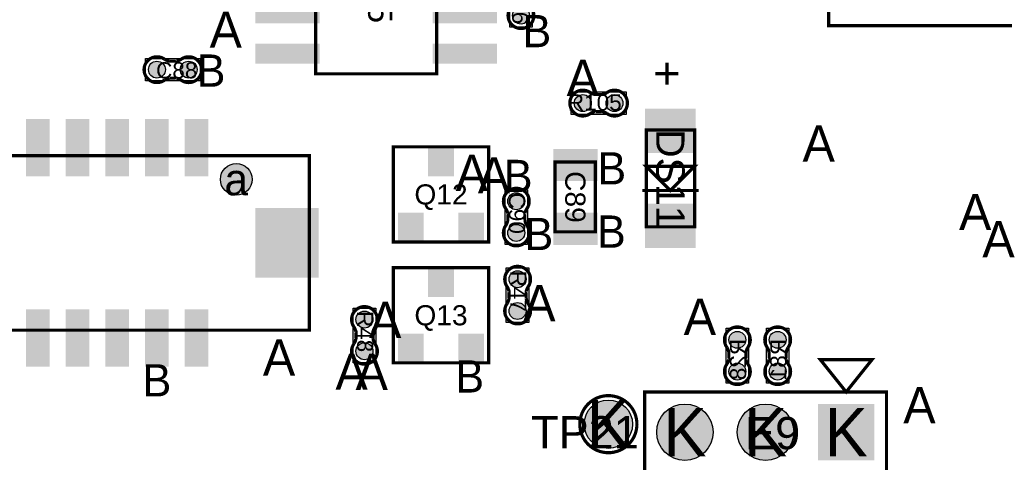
# Model space of a CAD drawing. Extents: x -14 to 190, y -123 to 238.
# Tile 16 of 28: x 79 to 110, y 135 to 149. Entities that reach past the tile are written whole.
import ezdxf
from ezdxf.enums import TextEntityAlignment as Align

# ---------------------------------------------------------------- set-up
doc = ezdxf.new("R2010")
doc.units = 0
doc.header["$MEASUREMENT"] = 0
for name, color, linetype in [('ASSEMBLY_OUTLINES_BTM', 191, 'CONTINUOUS'), ('ASSEMBLY_OUTLINES_TOP', 102, 'CONTINUOUS'), ('ASSEMBLY_REF_DES_BTM', 191, 'CONTINUOUS'), ('ASSEMBLY_REF_DES_TOP', 102, 'CONTINUOUS'), ('DRILL_DRAWING', 21, 'CONTINUOUS'), ('MOUNTING_HOLES_LAYER_TOP', 42, 'CONTINUOUS'), ('PART_PADS_LAYER_TOP', 150, 'CONTINUOUS'), ('PART_PADS_SMD_BTM', 181, 'CONTINUOUS'), ('PART_PADS_SMD_TOP', 150, 'CONTINUOUS')]:
    doc.layers.add(name, color=color, linetype=linetype)
doc.styles.add('ARIAL', font='ARIAL.TTF')
doc.styles.add('VERIBEST_GERBER_0', font='VBest0.ttf')

msp = doc.modelspace()

# ---------------------------------------------------------------- hatches: boundary and pattern name
at = {"layer": 'MOUNTING_HOLES_LAYER_TOP'}
h = msp.add_hatch(color=256, dxfattribs=at)
edge = h.paths.add_edge_path()
edge.add_arc((85.633872, 143.605762), 0.5, 0, 360)
at = {"layer": 'PART_PADS_LAYER_TOP'}
h = msp.add_hatch(color=256, dxfattribs=at)
edge = h.paths.add_edge_path()
edge.add_arc((97.359, 135.89), 0.762, 0, 360)
h = msp.add_hatch(color=256, dxfattribs=at)
edge = h.paths.add_edge_path()
edge.add_arc((99.772, 135.636), 0.889, 0, 360)
h = msp.add_hatch(color=256, dxfattribs=at)
edge = h.paths.add_edge_path()
edge.add_arc((102.312, 135.636), 0.889, 0, 360)
at = {"layer": 'PART_PADS_SMD_BTM'}
h = msp.add_hatch(color=256, dxfattribs=at)
edge = h.paths.add_edge_path()
edge.add_arc((101.423, 138.549), 0.2667, 0, 360)
h = msp.add_hatch(color=256, dxfattribs=at)
edge = h.paths.add_edge_path()
edge.add_arc((102.693, 138.549), 0.2667, 0, 360)
h = msp.add_hatch(color=256, dxfattribs=at)
edge = h.paths.add_edge_path()
edge.add_arc((101.423, 137.549), 0.2667, 0, 360)
h = msp.add_hatch(color=256, dxfattribs=at)
edge = h.paths.add_edge_path()
edge.add_arc((102.693, 137.549), 0.2667, 0, 360)
at = {"layer": 'PART_PADS_SMD_TOP'}
h = msp.add_hatch(color=256, dxfattribs=at)
edge = h.paths.add_edge_path()
edge.add_arc((94.606399, 148.772478), 0.2667, 0, 360)
h = msp.add_hatch(color=256, dxfattribs=at)
edge = h.paths.add_edge_path()
edge.add_arc((83.134872, 147.066762), 0.2667, 0, 360)
h = msp.add_hatch(color=256, dxfattribs=at)
edge = h.paths.add_edge_path()
edge.add_arc((84.134872, 147.066762), 0.2667, 0, 360)
h = msp.add_hatch(color=256, dxfattribs=at)
edge = h.paths.add_edge_path()
edge.add_arc((96.5534, 146.0119), 0.2667, 0, 360)
h = msp.add_hatch(color=256, dxfattribs=at)
edge = h.paths.add_edge_path()
edge.add_arc((97.5534, 146.0119), 0.2667, 0, 360)
h = msp.add_hatch(color=256, dxfattribs=at)
edge = h.paths.add_edge_path()
edge.add_arc((94.457601, 142.918478), 0.2667, 0, 360)
h = msp.add_hatch(color=256, dxfattribs=at)
edge = h.paths.add_edge_path()
edge.add_arc((94.457601, 141.918478), 0.2667, 0, 360)
h = msp.add_hatch(color=256, dxfattribs=at)
edge = h.paths.add_edge_path()
edge.add_arc((94.499, 140.458), 0.2667, 0, 360)
h = msp.add_hatch(color=256, dxfattribs=at)
edge = h.paths.add_edge_path()
edge.add_arc((94.499, 139.458), 0.2667, 0, 360)
h = msp.add_hatch(color=256, dxfattribs=at)
edge = h.paths.add_edge_path()
edge.add_arc((89.673, 139.188), 0.2667, 0, 360)
h = msp.add_hatch(color=256, dxfattribs=at)
edge = h.paths.add_edge_path()
edge.add_arc((89.673, 138.188), 0.2667, 0, 360)

# ---------------------------------------------------------------- linework, layer by layer
at = {"layer": 'ASSEMBLY_OUTLINES_BTM', "const_width": 0.1016}
for points in [[(101.693256, 138.150346), (101.693256, 137.929874), (101.693764, 137.929366, 0.088782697), (101.762344, 137.77341), (101.761328, 137.77468, -1.875349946), (101.08645, 137.773918), (101.086196, 137.774172, 0.088801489), (101.154776, 137.930128), (101.155284, 137.930636), (101.155284, 138.151108), (101.153506, 138.15568, 0.081091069), (101.100674, 138.302238, -2.020315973), (101.747104, 138.302492), (101.747866, 138.30173, 0.081091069), (101.695034, 138.155172)], [(102.963256, 138.150346), (102.963256, 137.929874), (102.963764, 137.929366, 0.088782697), (103.032344, 137.77341), (103.031328, 137.77468, -1.875349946), (102.35645, 137.773918), (102.356196, 137.774172, 0.088801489), (102.424776, 137.930128), (102.425284, 137.930636), (102.425284, 138.151108), (102.423506, 138.15568, 0.081091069), (102.370674, 138.302238, -2.020315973), (103.017104, 138.302492), (103.017866, 138.30173, 0.081091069), (102.965034, 138.155172)]]:
    msp.add_lwpolyline(points, format="xyb", dxfattribs=at)
at = {"layer": 'ASSEMBLY_OUTLINES_BTM'}
for points in [[(101.0674, 137.1854), (101.0674, 138.9126), (101.7786, 138.9126), (101.7786, 137.1854)], [(102.3374, 137.1854), (102.3374, 138.9126), (103.0486, 138.9126), (103.0486, 137.1854)]]:
    msp.add_lwpolyline(points, close=True, dxfattribs=at)
for points in [[(101.155284, 138.151108), (101.153506, 138.15568)], [(101.695034, 138.155172), (101.693256, 138.150346)], [(101.747104, 138.302492), (101.747866, 138.30173)], [(102.425284, 138.151108), (102.423506, 138.15568)], [(102.965034, 138.155172), (102.963256, 138.150346)], [(103.017104, 138.302492), (103.017866, 138.30173)], [(101.08645, 137.773918), (101.086196, 137.774172)], [(101.154776, 137.930128), (101.155284, 137.930636)], [(101.693256, 137.929874), (101.693764, 137.929366)], [(102.35645, 137.773918), (102.356196, 137.774172)], [(102.424776, 137.930128), (102.425284, 137.930636)], [(102.963256, 137.929874), (102.963764, 137.929366)]]:
    msp.add_lwpolyline(points, dxfattribs=at)
at = {"layer": 'ASSEMBLY_OUTLINES_TOP'}
for points, const_width in [([(104.301, 148.4528), (104.301, 170.9928), (135.121, 170.9928), (135.121, 148.4528)], 0.1), ([(88.135914, 146.934311), (88.135914, 152.014311), (91.945914, 152.014311), (91.945914, 146.934311)], 0.1016), ([(98.552, 142.113), (98.552, 145.161), (100.076, 145.161), (100.076, 142.113)], 0.1016), ([(90.586384, 141.633384), (90.586384, 144.632616), (93.585616, 144.632616), (93.585616, 141.633384)], 0.1016), ([(63.333872, 138.855762), (63.333872, 144.355762), (87.933872, 144.355762), (87.933872, 138.855762)], 0.1), ([(95.678399, 141.953478), (95.678399, 144.153478), (96.948399, 144.153478), (96.948399, 141.953478)], 0.1), ([(99.314, 143.256), (98.552, 144.018), (100.076, 144.018)], 0.1016), ([(90.586384, 137.823384), (90.586384, 140.822616), (93.585616, 140.822616), (93.585616, 137.823384)], 0.1016), ([(104.852, 136.906), (105.6648, 137.922), (104.0392, 137.922)], 0.1016), ([(98.502, 134.366), (98.502, 136.906), (106.122, 136.906), (106.122, 134.366)], 0.1016)]:
    msp.add_lwpolyline(points, close=True, dxfattribs=dict(at, const_width=const_width))
at = {"layer": 'ASSEMBLY_OUTLINES_TOP', "const_width": 0.1016}
for points in [[(94.336143, 149.373824), (94.336143, 149.153352), (94.335635, 149.152844, -0.088782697), (94.267055, 148.996888), (94.268071, 148.998158, 1.875349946), (94.942949, 148.997396), (94.943203, 148.99765, -0.088801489), (94.874623, 149.153606), (94.874115, 149.154114), (94.874115, 149.374586), (94.875893, 149.379158, -0.081091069), (94.928725, 149.525716, 2.020315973), (94.282295, 149.52597), (94.281533, 149.525208, -0.081091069), (94.334365, 149.37865)], [(83.533526, 146.796506), (83.753998, 146.796506), (83.754506, 146.795998, -0.088782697), (83.910462, 146.727418), (83.909192, 146.728434, 1.875349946), (83.909954, 147.403312), (83.9097, 147.403566, -0.088801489), (83.753744, 147.334986), (83.753236, 147.334478), (83.532764, 147.334478), (83.528192, 147.336256, -0.081091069), (83.381634, 147.389088, 2.020315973), (83.38138, 146.742658), (83.382142, 146.741896, -0.081091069), (83.5287, 146.794728)], [(97.154746, 146.282156), (96.934274, 146.282156), (96.933766, 146.282664, -0.088782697), (96.77781, 146.351244), (96.77908, 146.350228, 1.875349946), (96.778318, 145.67535), (96.778572, 145.675096, -0.088801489), (96.934528, 145.743676), (96.935036, 145.744184), (97.155508, 145.744184), (97.16008, 145.742406, -0.081091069), (97.306638, 145.689574, 2.020315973), (97.306892, 146.336004), (97.30613, 146.336766, -0.081091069), (97.159572, 146.283934)], [(94.727857, 142.317132), (94.727857, 142.537604), (94.728365, 142.538112, -0.088782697), (94.796945, 142.694068), (94.795929, 142.692798, 1.875349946), (94.121051, 142.69356), (94.120797, 142.693306, -0.088801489), (94.189377, 142.53735), (94.189885, 142.536842), (94.189885, 142.31637), (94.188107, 142.311798, -0.081091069), (94.135275, 142.16524, 2.020315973), (94.781705, 142.164986), (94.782467, 142.165748, -0.081091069), (94.729635, 142.312306)], [(94.769256, 139.856654), (94.769256, 140.077126), (94.769764, 140.077634, -0.088782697), (94.838344, 140.23359), (94.837328, 140.23232, 1.875349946), (94.16245, 140.233082), (94.162196, 140.232828, -0.088801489), (94.230776, 140.076872), (94.231284, 140.076364), (94.231284, 139.855892), (94.229506, 139.85132, -0.081091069), (94.176674, 139.704762, 2.020315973), (94.823104, 139.704508), (94.823866, 139.70527, -0.081091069), (94.771034, 139.851828)], [(89.943256, 138.586654), (89.943256, 138.807126), (89.943764, 138.807634, -0.088782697), (90.012344, 138.96359), (90.011328, 138.96232, 1.875349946), (89.33645, 138.963082), (89.336196, 138.962828, -0.088801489), (89.404776, 138.806872), (89.405284, 138.806364), (89.405284, 138.585892), (89.403506, 138.58132, -0.081091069), (89.350674, 138.434762, 2.020315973), (89.997104, 138.434508), (89.997866, 138.43527, -0.081091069), (89.945034, 138.581828)]]:
    msp.add_lwpolyline(points, format="xyb", dxfattribs=at)
at = {"layer": 'ASSEMBLY_OUTLINES_TOP'}
for points in [[(94.250799, 148.408878), (94.250799, 150.136078), (94.961999, 150.136078), (94.961999, 148.408878)], [(82.771272, 146.711162), (82.771272, 147.422362), (84.498472, 147.422362), (84.498472, 146.711162)], [(96.1898, 145.6563), (96.1898, 146.3675), (97.917, 146.3675), (97.917, 145.6563)], [(94.102001, 141.554878), (94.102001, 143.282078), (94.813201, 143.282078), (94.813201, 141.554878)], [(94.1434, 139.0944), (94.1434, 140.8216), (94.8546, 140.8216), (94.8546, 139.0944)], [(89.3174, 137.8244), (89.3174, 139.5516), (90.0286, 139.5516), (90.0286, 137.8244)]]:
    msp.add_lwpolyline(points, close=True, dxfattribs=at)
for points in [[(83.909954, 147.403312), (83.9097, 147.403566)], [(83.532764, 147.334478), (83.528192, 147.336256)], [(83.753744, 147.334986), (83.753236, 147.334478)], [(83.5287, 146.794728), (83.533526, 146.796506)], [(83.753998, 146.796506), (83.754506, 146.795998)], [(83.38138, 146.742658), (83.382142, 146.741896)], [(96.934274, 146.282156), (96.933766, 146.282664)], [(97.159572, 146.283934), (97.154746, 146.282156)], [(97.306892, 146.336004), (97.30613, 146.336766)], [(96.778318, 145.67535), (96.778572, 145.675096)], [(96.934528, 145.743676), (96.935036, 145.744184)], [(97.155508, 145.744184), (97.16008, 145.742406)], [(94.121051, 142.69356), (94.120797, 142.693306)], [(94.189377, 142.53735), (94.189885, 142.536842)], [(94.727857, 142.537604), (94.728365, 142.538112)], [(94.189885, 142.31637), (94.188107, 142.311798)], [(94.729635, 142.312306), (94.727857, 142.317132)], [(94.781705, 142.164986), (94.782467, 142.165748)], [(94.16245, 140.233082), (94.162196, 140.232828)], [(94.230776, 140.076872), (94.231284, 140.076364)], [(94.769256, 140.077126), (94.769764, 140.077634)], [(94.231284, 139.855892), (94.229506, 139.85132)], [(94.771034, 139.851828), (94.769256, 139.856654)], [(94.823104, 139.704508), (94.823866, 139.70527)], [(89.33645, 138.963082), (89.336196, 138.962828)], [(89.404776, 138.806872), (89.405284, 138.806364)], [(89.943256, 138.807126), (89.943764, 138.807634)], [(89.405284, 138.585892), (89.403506, 138.58132)], [(89.945034, 138.581828), (89.943256, 138.586654)], [(89.997104, 138.434508), (89.997866, 138.43527)]]:
    msp.add_lwpolyline(points, dxfattribs=at)
at = {"layer": 'ASSEMBLY_OUTLINES_TOP', "const_width": 0.1016}
msp.add_lwpolyline([(98.425, 143.256), (100.203, 143.256)], dxfattribs=at)
at = {"layer": 'ASSEMBLY_OUTLINES_TOP', "const_width": 0.1}
msp.add_lwpolyline([(96.459, 135.89, -1), (98.259, 135.89, -1)], format="xyb", close=True, dxfattribs=at)
at = {"layer": 'MOUNTING_HOLES_LAYER_TOP'}
msp.add_circle((85.633872, 143.605762), 0.5, dxfattribs=at)
at = {"layer": 'PART_PADS_LAYER_TOP'}
for centre, radius in [((97.359, 135.89), 0.762), ((99.772, 135.636), 0.889), ((102.312, 135.636), 0.889)]:
    msp.add_circle(centre, radius, dxfattribs=at)
msp.add_solid([(103.963, 134.747), (105.741, 134.747), (103.963, 136.525), (105.741, 136.525)], dxfattribs=at)
at = {"layer": 'PART_PADS_SMD_BTM'}
for centre in [(101.423, 138.549), (102.693, 138.549), (101.423, 137.549), (102.693, 137.549)]:
    msp.add_circle(centre, 0.2667, dxfattribs=at)
at = {"layer": 'PART_PADS_SMD_TOP'}
for centre in [(94.606399, 148.772478), (83.134872, 147.066762), (84.134872, 147.066762), (96.5534, 146.0119), (97.5534, 146.0119), (94.457601, 142.918478), (94.457601, 141.918478), (94.499, 140.458), (94.499, 139.458), (89.673, 139.188), (89.673, 138.188)]:
    msp.add_circle(centre, 0.2667, dxfattribs=at)
for points in [[(86.230914, 148.521811), (88.262914, 148.521811), (86.230914, 149.156811), (88.262914, 149.156811)], [(91.818914, 148.521811), (93.850914, 148.521811), (91.818914, 149.156811), (93.850914, 149.156811)], [(86.230914, 147.251811), (88.262914, 147.251811), (86.230914, 147.886811), (88.262914, 147.886811)], [(91.818914, 147.251811), (93.850914, 147.251811), (91.818914, 147.886811), (93.850914, 147.886811)], [(98.5139, 144.4371), (100.1141, 144.4371), (98.5139, 145.8341), (100.1141, 145.8341)], [(79.006423, 143.707227), (79.756423, 143.707227), (79.006423, 145.507227), (79.756423, 145.507227)], [(80.256423, 143.707227), (81.006423, 143.707227), (80.256423, 145.507227), (81.006423, 145.507227)], [(81.506423, 143.707227), (82.256423, 143.707227), (81.506423, 145.507227), (82.256423, 145.507227)], [(82.756423, 143.707227), (83.506423, 143.707227), (82.756423, 145.507227), (83.506423, 145.507227)], [(84.006423, 143.707227), (84.756423, 143.707227), (84.006423, 145.507227), (84.756423, 145.507227)], [(91.6796, 143.7045), (92.4924, 143.7045), (91.6796, 144.5935), (92.4924, 144.5935)], [(95.619899, 143.551478), (97.016899, 143.551478), (95.619899, 144.567478), (97.016899, 144.567478)], [(98.5139, 141.4399), (100.1141, 141.4399), (98.5139, 142.8369), (100.1141, 142.8369)], [(86.233872, 140.505762), (88.233872, 140.505762), (86.233872, 142.705762), (88.233872, 142.705762)], [(90.7296, 141.6685), (91.5424, 141.6685), (90.7296, 142.5575), (91.5424, 142.5575)], [(92.6296, 141.6685), (93.4424, 141.6685), (92.6296, 142.5575), (93.4424, 142.5575)], [(95.619899, 141.539478), (97.016899, 141.539478), (95.619899, 142.555478), (97.016899, 142.555478)], [(91.6796, 139.8945), (92.4924, 139.8945), (91.6796, 140.7835), (92.4924, 140.7835)], [(79.008872, 137.705762), (79.758872, 137.705762), (79.008872, 139.505762), (79.758872, 139.505762)], [(80.258872, 137.705762), (81.008872, 137.705762), (80.258872, 139.505762), (81.008872, 139.505762)], [(81.508872, 137.705762), (82.258872, 137.705762), (81.508872, 139.505762), (82.258872, 139.505762)], [(82.758872, 137.705762), (83.508872, 137.705762), (82.758872, 139.505762), (83.508872, 139.505762)], [(84.008872, 137.705762), (84.758872, 137.705762), (84.008872, 139.505762), (84.758872, 139.505762)], [(90.7296, 137.8585), (91.5424, 137.8585), (90.7296, 138.7475), (91.5424, 138.7475)], [(92.6296, 137.8585), (93.4424, 137.8585), (92.6296, 138.7475), (93.4424, 138.7475)]]:
    msp.add_solid(points, dxfattribs=at)

# ---------------------------------------------------------------- texts
at = {"layer": 'ASSEMBLY_OUTLINES_TOP', "style": 'ARIAL'}
msp.add_text('+', height=1.016, rotation=90, dxfattribs=at).set_placement((99.187, 146.939), align=Align.MIDDLE_CENTER)
at = {"layer": 'ASSEMBLY_REF_DES_BTM', "style": 'ARIAL', "text_generation_flag": 2}
for s, p in [('R28', (101.443828, 137.926496)), ('R81', (102.713828, 137.926496))]:
    msp.add_text(s, height=0.508, rotation=90, dxfattribs=at).set_placement(p, align=Align.MIDDLE_CENTER)
at = {"layer": 'ASSEMBLY_REF_DES_TOP', "style": 'ARIAL'}
for s, height, p in [('U5', 0.762, (90.170961, 149.214217)), ('C26', 0.508, (94.585571, 149.149974)), ('DS11', 0.889, (99.314, 143.637)), ('C89', 0.635, (96.318399, 143.053478)), ('C90', 0.508, (94.478429, 142.540982)), ('R47', 0.508, (94.519828, 140.080504)), ('R48', 0.508, (89.693828, 138.810504))]:
    msp.add_text(s, height=height, rotation=270, dxfattribs=at).set_placement(p, align=Align.MIDDLE_CENTER)
for s, height, p in [('C88', 0.508, (83.757376, 147.045934)), ('R105', 0.508, (96.930896, 146.032728)), ('Q12', 0.635, (92.086, 143.133)), ('Q13', 0.635, (92.086, 139.323)), ('TP21', 1.016, (96.620622, 135.636)), ('E9', 1.016, (102.53552, 135.609076))]:
    msp.add_text(s, height=height, dxfattribs=at).set_placement(p, align=Align.MIDDLE_CENTER)
at = {"layer": 'DRILL_DRAWING', "style": 'VERIBEST_GERBER_0'}
for s, height, p in [('A', 1.143, (85.303289, 148.327067)), ('B', 1.016, (95.105839, 148.281683)), ('B', 1.016, (84.839191, 147.037083)), ('A', 1.143, (96.5534, 146.806371)), ('A', 1.143, (103.987603, 144.738343)), ('A', 1.143, (93.055388, 143.811283)), ('A', 1.143, (93.75378, 143.734006)), ('B', 1.016, (97.466714, 143.956617)), ('B', 1.016, (94.517107, 143.715587)), ('a', 1, (85.633872, 143.605762)), ('A', 1.143, (108.917933, 142.579595)), ('B', 1.016, (97.453462, 141.961662)), ('B', 1.016, (95.16946, 141.886193)), ('A', 1.143, (109.652788, 141.722699)), ('A', 1.143, (95.184333, 139.707001)), ('A', 1.143, (90.326906, 139.176003)), ('A', 1.143, (100.241957, 139.275669)), ('A', 1.143, (86.982113, 137.991891)), ('A', 1.143, (89.267609, 137.544232)), ('A', 1.143, (89.902609, 137.5403)), ('B', 1.016, (83.133872, 137.27327)), ('B', 1.016, (92.989528, 137.395134)), ('A', 1.143, (107.162366, 136.487578)), ('K', 1.524, (97.359, 135.89)), ('K', 1.524, (99.772, 135.636)), ('K', 1.524, (102.312, 135.636)), ('K', 1.524, (104.852, 135.636))]:
    msp.add_text(s, height=height, dxfattribs=at).set_placement(p, align=Align.MIDDLE_CENTER)

doc.saveas('drawing.dxf')
